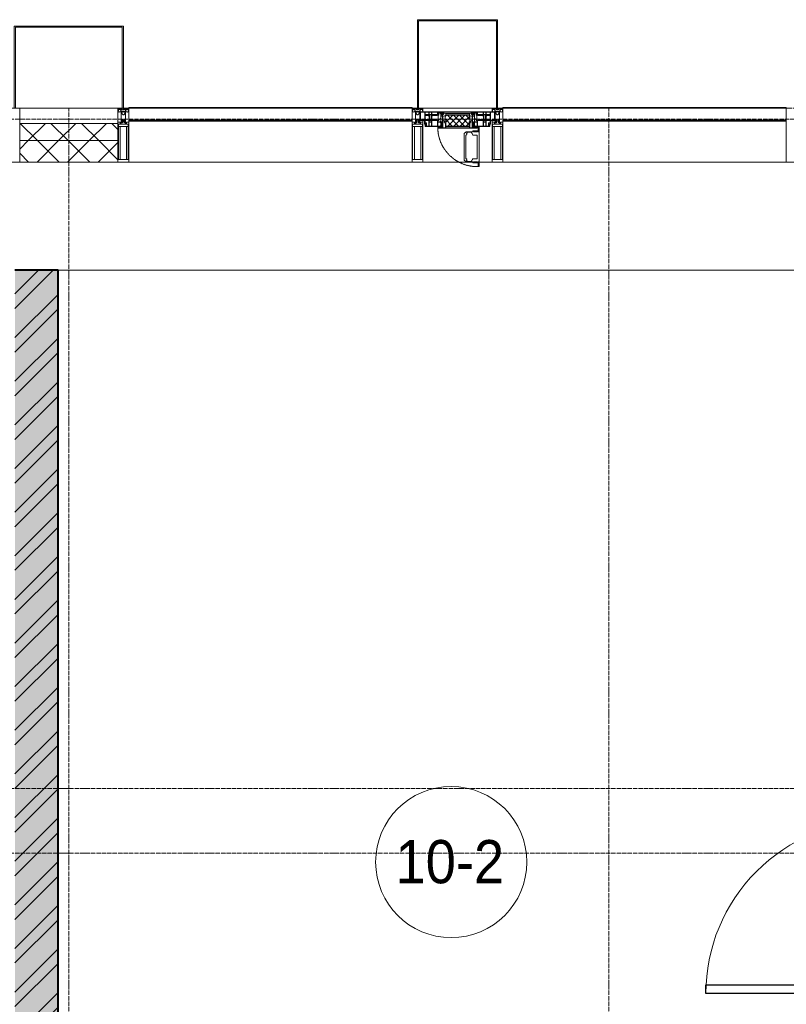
# Model space of a CAD drawing. Header units: millimetres. Extents: x 5617 to 183965, y 7718 to 172958.
# Tile 50 of 120: x 50497 to 54047, y 29000 to 33560. Entities that reach past the tile are written whole.
import ezdxf

# ---------------------------------------------------------------- set-up
doc = ezdxf.new("R2010")
doc.units = ezdxf.units.MM
for name, pattern in [('-D1-02х01', [3, 2, -1]), ('ADSK_Линия сетки', [25, 20, -2.5, 0, -2.5]), ('Линия сетки', [25, 20, -2.5, 0, -2.5])]:
    doc.linetypes.add(name, pattern=pattern)
for name, color, linetype, lineweight in [('Двери', 7, 'Continuous', 18), ('Импосты витража', 7, 'Continuous', 18), ('Колонны', 7, 'Continuous', 18), ('Марки помещений', 7, 'Continuous', 20), ('Окна', 7, 'Continuous', 18), ('Оси', 7, 'Continuous', 9), ('Панели витража', 7, 'Continuous', 18), ('Перекрытия', 7, 'Continuous', 18), ('Стены разрез', 7, 'Continuous', 40), ('Стены штриховка', 7, 'Continuous', 40), ('Элементы узлов', 7, 'Continuous', 18)]:
    doc.layers.add(name, color=color, linetype=linetype, lineweight=lineweight)
doc.styles.add('Arial_3', font='arial.ttf', dxfattribs={"width": 0.9, "height": 200})
pattern_1 = [(45, (0, 0), (-70.71068, 70.71068), []), (135, (0, 0), (-70.71068, -70.71068), [])]

# ---------------------------------------------------------------- blocks, each defined once
blk = doc.blocks.new('A_DOR_Door - Вн_3_Одинарная_900x2100-3312825-МКСС_К4_L05_18_600_')
at = {"layer": 'Двери', "color": 254, "lineweight": 30, "true_color": 0xcccccc}
for p, q in [((-400, 50), (-400, 850)), ((-400, 850), (-360, 850)), ((-400, 50), (-400, 850)), ((-360, 850), (-360, 50)), ((-430, 50), (-430, -20)), ((-400, 50), (-430, 50)), ((-360, 50), (-400, 50)), ((-400, -20), (-400, 50)), ((430, 50), (400, 50)), ((400, 50), (400, -20)), ((430, -20), (430, 50)), ((-430, -20), (-400, -20)), ((400, -20), (430, -20))]:
    blk.add_line(p, q, dxfattribs=at)
at = {"layer": 'Двери', "color": 254, "lineweight": 9, "true_color": 0xe5e5e5}
blk.add_arc((-400, 50), 800, 360, 90, dxfattribs=at)
blk = doc.blocks.new('135_SLK_K4_AR_rvt-1-МКСС_К4_L05_18_600_')
at = {"layer": 'Стены разрез', "lineweight": 9, "true_color": 0xcccccc}
h = blk.add_hatch(dxfattribs=at)
h.set_pattern_fill('FP_1', color=254, style=0, pattern_type=2)
h.set_pattern_definition([(50, (0, 0), (218.62117, -19.1268), [22.86, -251.46]), (355, (0, 0), (-42.29187, 229.2684), [18.288, -201.168]), (100.451, (18.22, -1.6), (176.33107, 210.13963), [19.428, -213.708]), (46.184, (0, 60.96), (325.29495, -50.45164), [34.29, -377.19]), (96.636, (27.1, 56.76), (284.883, 296.9127), [29.142, -320.562]), (351.184, (0, 60.96), (284.8858, 296.9107), [27.432, -301.752]), (21, (30.48, 45.72), (181.93753, -122.71832), [22.86, -251.46]), (326, (30.48, 45.72), (74.16223, 221.0262), [18.288, -201.168]), (71.451, (45.64, 35.5), (256.10035, 98.30526), [19.428, -213.708]), (37.5, (0, 0), (3.70639, 101.465895), [3.353, -195.377, 3.353, -200.863, -201.93]), (37.5, (0, 0), (3.70639, 101.465895), [-402.946, 3.353, -198.577]), (7.5, (0, 0), (80.18358, 120.21653), [3.353, -113.081, 3.353, -190.805, -76.962]), (7.5, (0, 0), (80.18358, 120.21653), [-310.591, 3.353, -73.609]), (327.5, (-67.97, 0), (162.708646, -6.87497), [3.353, -72.847, 3.353, -234.391, -315.468]), (327.5, (-67.97, 0), (162.708646, -6.87497), [-313.944, 3.353, -312.115]), (317.5, (-98.45, 0), (177.75468, 30.51183), [3.353, -95.707, 3.353, -154.534, -224.028]), (317.5, (-98.45, 0), (177.75468, 30.51183), [-256.946, 3.353, -220.675])])
h.paths.add_polyline_path([(100629.2, 25850), (100700, 25850), (100700, 32400), (100500, 32400), (100500, 25850)])
h = blk.add_hatch(dxfattribs=at)
h.set_pattern_fill('FP_2', color=254, style=0, pattern_type=2)
h.set_pattern_definition([(45, (0, 0), (-101.02788, 101.02788), []), (45, (67.35, 0), (-101.02788, 101.02788), [])])
h.paths.add_polyline_path([(100629.2, 25850), (100700, 25850), (100700, 32400), (100500, 32400), (100500, 25850)])
at = {"layer": 'Перекрытия', "color": 254, "true_color": 0xcccccc}
blk.add_line((104500, 32400), (100700, 32400), dxfattribs=at)
at = {"layer": 'Стены разрез', "color": 254, "true_color": 0xcccccc}
for p, q in [((100700, 32400), (100500, 32400)), ((100700, 25850), (100700, 32400))]:
    blk.add_line(p, q, dxfattribs=at)
at = {"layer": 'Двери', "color": 254, "lineweight": 18, "true_color": 0xcccccc, "rotation": 90}
blk.add_blockref('A_DOR_Door - Вн_3_Одинарная_900x2100-3312825-МКСС_К4_L05_18_600_', (104550, 29450), dxfattribs=at)
blk = doc.blocks.new('Rectangular Mullion - R_StandardFrame_50Wx250H-V63-МКСС_К4_L05_18_600_')
at = {"layer": 'Импосты витража', "color": 254, "lineweight": 5, "true_color": 0xcccccc}
for p, q in [((-25, 0), (-25, 250)), ((-25, 250), (25, 250)), ((25, 250), (25, 0)), ((0, 0), (-25, 0)), ((25, 0), (5, 0))]:
    blk.add_line(p, q, dxfattribs=at)
blk = doc.blocks.new('System Panel - A_PAN_Glass-7511681-МКСС_К4_L05_18_600_')
at = {"layer": 'Панели витража', "color": 254, "lineweight": 5, "true_color": 0xcccccc}
for p, q in [((656.25, 0), (-656.25, 0)), ((-656.25, 0), (-656.25, -55)), ((656.25, -55), (656.25, 0)), ((-656.25, -55), (656.25, -55))]:
    blk.add_line(p, q, dxfattribs=at)
blk = doc.blocks.new('A_PAN_Створка - 383мм-7512614-МКСС_К4_L05_18_600_')
at = {"layer": 'Панели витража', "lineweight": 5, "true_color": 0xcccccc}
h = blk.add_hatch(dxfattribs=at)
h.set_pattern_fill('FP_10', color=254, style=0, pattern_type=2)
h.set_pattern_definition([(45, (-102550, -33150), (-14.1421356, 14.1421356), []), (135, (-102550, -33150), (-14.1421356, -14.1421356), [])])
h.paths.add_polyline_path([(53.6, -82.7), (54.6, -81.8), (54.6, -63.4), (57.2, -60.8), (57.2, -36.4), (54.9, -34.1), (54.5, -31.8), (-54.5, -31.8), (-54.9, -34.1), (-57.2, -36.4), (-57.2, -60.8), (-54.6, -63.4), (-53.6, -82.7)])
at = {"layer": 'Окна', "color": 254, "lineweight": 5, "true_color": 0xcccccc}
for p, q in [((-67.9, -17), (-171, -17)), ((-171, -17), (-171, -57)), ((-171, -18.5), (-153.5, -18.5)), ((-153.5, -18.5), (-152, -20)), ((-152, -20), (-152, -73.5)), ((-150.5, -17), (-150.5, -29.4)), ((-132.4, -18.6), (-150.5, -18.6)), ((-150.5, -29.4), (-132.4, -29.4)), ((-150.5, -33.6), (-150.5, -68)), ((-136.3, -33.6), (-150.5, -33.6)), ((-137.2, -31), (-135.8, -35)), ((-132.5, -31), (-137.2, -31)), ((-132.1, -36.8), (-135.8, -35)), ((-132.5, -31.9), (-133.4, -33.7)), ((-133.4, -33.7), (-130.1, -35.3)), ((-132.5, -31.9), (-132.5, -31)), ((-132.4, -29.4), (-132.4, -18.6)), ((-132.1, -49), (-132.1, -36.8)), ((-131, -18.2), (-131, -29.5)), ((-120.8, -18.2), (-131, -18.2)), ((-131, -29.5), (-120.8, -29.5)), ((-131, -30.9), (-131, -33)), ((-120.8, -30.9), (-131, -30.9)), ((-129.4, -34.6), (-131, -33)), ((-130.1, -35.3), (-129.4, -34.6)), ((-130.1, -35.3), (-130.1, -50.4)), ((-122.4, -34.6), (-120.8, -33)), ((-121.7, -35.3), (-122.4, -34.6)), ((-118.4, -33.7), (-121.7, -35.3)), ((-121.7, -35.3), (-121.7, -50.4)), ((-120.8, -18.2), (-120.8, -29.5)), ((-120.8, -30.9), (-120.8, -33)), ((-119.7, -36.8), (-115.9, -35)), ((-119.7, -49), (-119.7, -36.8)), ((-119.3, -18.6), (-92.5, -18.6)), ((-119.3, -29.4), (-119.3, -18.6)), ((-92.5, -29.4), (-119.3, -29.4)), ((-119.3, -31), (-114.6, -31)), ((-119.3, -31.9), (-119.3, -31)), ((-119.3, -31.9), (-118.4, -33.7)), ((-114.6, -31), (-115.9, -35)), ((-94.1, -33.5), (-115.4, -33.5)), ((-89.9, -35.1), (-94.1, -33.5)), ((-92.5, -18.6), (-92.5, -29.4)), ((-90.8, -18.5), (-90.8, -29.4)), ((-87.3, -18.5), (-90.8, -18.5)), ((-90.8, -29.4), (-85.9, -29.4)), ((-89.9, -32.5), (-89.9, -35.1)), ((-85.9, -32.5), (-89.9, -32.5)), ((-89.9, -35.1), (-89.9, -50.9)), ((-87.3, -20.4), (-87.3, -18.5)), ((-87.3, -20.4), (-87.3, -21.9)), ((-84.8, -20.4), (-87.3, -20.4)), ((-87.3, -21.9), (-85.9, -21.9)), ((-85.9, -18.2), (-85.9, -20.4)), ((-75.9, -18.2), (-85.9, -18.2)), ((-85.9, -21.9), (-85.9, -29.4)), ((-85.9, -29.4), (-85.9, -32.5)), ((-83.4, -20.4), (-84.8, -20.4)), ((-70, -33.8), (-83.4, -20.4)), ((-78, -84), (-78, -23.5)), ((-78, -23.5), (-67.9, -23.5)), ((-78, -36.8), (-70, -36.8)), ((-78, -45.6), (-78, -36.8)), ((-75.9, -21.5), (-75.9, -18.2)), ((-75.9, -21.5), (-75.9, -23.5)), ((-74.9, -21.5), (-75.9, -21.5)), ((-75.9, -23.5), (-73, -23.5)), ((-74.9, -17.9), (-74.9, -21.5)), ((-68.9, -17.9), (-74.9, -17.9)), ((-67.2, -29.3), (-73, -23.5)), ((-61.4, -23.5), (-70, -32.1)), ((-70, -32.1), (-70, -62.5)), ((-70, -36.8), (-70, -33.8)), ((-68.9, -21.5), (-68.9, -17.9)), ((-67.9, -21.5), (-68.9, -21.5)), ((67.9, -17), (-67.9, -17)), ((-61.4, -23.5), (-67.9, -17)), ((-67.9, -17), (-67.9, -23.5)), ((-67.9, -17), (67.9, -17)), ((-67.9, -21.5), (-67.9, -23.5)), ((-67.9, -23.5), (-64.6, -26.8)), ((-67.9, -23.5), (-64.6, -26.8)), ((-64.6, -26.8), (-67.2, -29.3)), ((-64.6, -26.8), (-61.4, -23.5)), ((61.4, -23.5), (-61.4, -23.5)), ((67.9, -17), (61.4, -23.5)), ((70, -32.1), (61.4, -23.5)), ((61.4, -23.5), (64.6, -26.8)), ((67.9, -23.5), (64.6, -26.8)), ((64.6, -26.8), (67.9, -23.5)), ((64.6, -26.8), (67.2, -29.3)), ((67.2, -29.3), (73, -23.5)), ((67.9, -23.5), (67.9, -17)), ((171, -17), (67.9, -17)), ((67.9, -21.5), (67.9, -23.5)), ((67.9, -21.5), (68.9, -21.5)), ((67.9, -23.5), (78, -23.5)), ((68.9, -17.9), (74.9, -17.9)), ((68.9, -21.5), (68.9, -17.9)), ((70, -33.8), (83.4, -20.4)), ((70, -62.5), (70, -32.1)), ((70, -36.8), (70, -33.8)), ((78, -36.8), (70, -36.8)), ((75.9, -23.5), (73, -23.5)), ((74.9, -17.9), (74.9, -21.5)), ((74.9, -21.5), (75.9, -21.5)), ((75.9, -18.2), (85.9, -18.2)), ((75.9, -21.5), (75.9, -18.2)), ((75.9, -21.5), (75.9, -23.5)), ((78, -23.5), (78, -84)), ((78, -45.6), (78, -36.8)), ((83.4, -20.4), (84.8, -20.4)), ((84.8, -20.4), (87.3, -20.4)), ((85.9, -18.2), (85.9, -20.4)), ((85.9, -21.9), (85.9, -29.4)), ((87.3, -21.9), (85.9, -21.9)), ((85.9, -29.4), (85.9, -32.5)), ((90.8, -29.4), (85.9, -29.4)), ((85.9, -32.5), (89.9, -32.5)), ((87.3, -18.5), (90.8, -18.5)), ((87.3, -20.4), (87.3, -18.5)), ((87.3, -20.4), (87.3, -21.9)), ((89.9, -32.5), (89.9, -35.1)), ((89.9, -35.1), (94.1, -33.5)), ((89.9, -35.1), (89.9, -50.9)), ((90.8, -18.5), (90.8, -29.4)), ((92.5, -18.6), (92.5, -29.4)), ((119.3, -18.6), (92.5, -18.6)), ((92.5, -29.4), (119.3, -29.4)), ((94.1, -33.5), (115.4, -33.5)), ((114.6, -31), (115.9, -35)), ((119.3, -31), (114.6, -31)), ((119.7, -36.8), (115.9, -35)), ((119.3, -31.9), (118.4, -33.7)), ((118.4, -33.7), (121.7, -35.3)), ((119.3, -29.4), (119.3, -18.6)), ((119.3, -31.9), (119.3, -31)), ((119.7, -49), (119.7, -36.8)), ((120.8, -18.2), (120.8, -29.5)), ((120.8, -18.2), (131, -18.2)), ((131, -29.5), (120.8, -29.5)), ((120.8, -30.9), (120.8, -33)), ((120.8, -30.9), (131, -30.9)), ((122.4, -34.6), (120.8, -33)), ((121.7, -35.3), (122.4, -34.6)), ((121.7, -35.3), (121.7, -50.4)), ((129.4, -34.6), (131, -33)), ((130.1, -35.3), (129.4, -34.6)), ((133.4, -33.7), (130.1, -35.3)), ((130.1, -35.3), (130.1, -50.4)), ((131, -18.2), (131, -29.5)), ((131, -30.9), (131, -33)), ((132.1, -36.8), (135.8, -35)), ((132.1, -49), (132.1, -36.8)), ((132.4, -18.6), (150.5, -18.6)), ((132.4, -29.4), (132.4, -18.6)), ((150.5, -29.4), (132.4, -29.4)), ((132.5, -31), (137.2, -31)), ((132.5, -31.9), (132.5, -31)), ((132.5, -31.9), (133.4, -33.7)), ((137.2, -31), (135.8, -35)), ((136.3, -33.6), (150.5, -33.6)), ((150.5, -17), (150.5, -29.4)), ((150.5, -33.6), (150.5, -68)), ((153.5, -18.5), (152, -20)), ((152, -20), (152, -73.5)), ((171, -18.5), (153.5, -18.5)), ((171, -57), (171, -17)), ((-171, -55.5), (-152, -55.5)), ((-171, -57), (-156, -57)), ((-153, -60), (-153, -73.5)), ((-153, -73.5), (-150, -73.5)), ((-136.4, -52.4), (-150.5, -52.4)), ((-150.5, -56.6), (-132.4, -56.6)), ((-150.5, -68), (-143.5, -68)), ((-150.5, -69.5), (-150.5, -73.5)), ((-145, -69.5), (-150.5, -69.5)), ((-150, -73.5), (-150, -84)), ((-150, -84), (-78, -84)), ((-148.5, -81), (-148.5, -82.5)), ((-143.5, -81), (-148.5, -81)), ((-148.5, -82.5), (-132.4, -82.5)), ((-145, -69.5), (-145, -79.5)), ((-143.5, -68), (-143.5, -81)), ((-137.2, -54.8), (-135.8, -50.8)), ((-132.5, -54.8), (-137.2, -54.8)), ((-132.1, -49), (-135.8, -50.8)), ((-133.4, -52), (-130.1, -50.4)), ((-132.5, -53.8), (-133.4, -52)), ((-132.5, -53.8), (-132.5, -54.8)), ((-132.4, -56.6), (-132.4, -82.5)), ((-129.4, -51.1), (-131, -52.7)), ((-131, -55.1), (-131, -52.7)), ((-120.8, -55.1), (-131, -55.1)), ((-131, -56.5), (-131, -62.6)), ((-131, -56.5), (-120.8, -56.5)), ((-120.8, -62.6), (-131, -62.6)), ((-131, -64.6), (-120.8, -64.6)), ((-131, -82.5), (-131, -64.6)), ((-131, -82.5), (-120.8, -82.5)), ((-130.1, -50.4), (-129.4, -51.1)), ((-121.7, -50.4), (-122.4, -51.1)), ((-122.4, -51.1), (-120.8, -52.7)), ((-118.4, -52), (-121.7, -50.4)), ((-120.8, -55.1), (-120.8, -52.7)), ((-120.8, -56.5), (-120.8, -62.6)), ((-120.8, -82.5), (-120.8, -64.6)), ((-119.7, -49), (-115.9, -50.8)), ((-119.3, -53.8), (-118.4, -52)), ((-119.3, -53.8), (-119.3, -54.8)), ((-119.3, -54.8), (-114.6, -54.8)), ((-119.3, -56.6), (-119.3, -82.5)), ((-92.5, -56.6), (-119.3, -56.6)), ((-119.3, -82.5), (-92.5, -82.5)), ((-114.6, -54.8), (-115.9, -50.8)), ((-94.1, -52.5), (-115.3, -52.5)), ((-89.9, -50.9), (-94.1, -52.5)), ((-92.5, -56.6), (-92.5, -82.5)), ((-73.9, -87.5), (-91.5, -87.5)), ((-91.5, -87.5), (-91.5, -92)), ((-90.8, -56.6), (-85.9, -56.6)), ((-90.8, -62.7), (-90.8, -56.6)), ((-80.4, -62.7), (-90.8, -62.7)), ((-90.8, -64.6), (-90.8, -82.5)), ((-80.1, -64.6), (-90.8, -64.6)), ((-90.8, -82.5), (-79.5, -82.5)), ((-89.9, -52.2), (-89.9, -50.9)), ((-89.9, -52.2), (-88.6, -53.5)), ((-85.9, -53.5), (-88.6, -53.5)), ((-85.9, -53.5), (-78, -45.6)), ((-85.9, -56.6), (-85.9, -53.5)), ((-78, -84), (-85, -84)), ((-85, -84), (-85, -87.5)), ((-85, -87.5), (-78, -87.5)), ((-80.4, -61.1), (-80.4, -62.7)), ((-78, -61.1), (-80.4, -61.1)), ((-80.1, -66.1), (-80.1, -64.6)), ((-78, -66.1), (-80.1, -66.1)), ((-79.5, -80.6), (-78, -80.6)), ((-79.5, -82.5), (-79.5, -80.6)), ((-78, -66.1), (-78, -61.1)), ((-78, -87.5), (-78, -84)), ((-78, -84), (-73.9, -84)), ((-70, -62.5), (-73.9, -62.5)), ((-73.9, -62.5), (-73.9, -87.5)), ((73.9, -62.5), (70, -62.5)), ((73.9, -87.5), (73.9, -62.5)), ((73.9, -84), (78, -84)), ((91.5, -87.5), (73.9, -87.5)), ((85.9, -53.5), (78, -45.6)), ((78, -61.1), (80.4, -61.1)), ((78, -66.1), (78, -61.1)), ((78, -66.1), (80.1, -66.1)), ((79.5, -80.6), (78, -80.6)), ((78, -87.5), (78, -84)), ((78, -84), (85, -84)), ((78, -84), (150, -84)), ((85, -87.5), (78, -87.5)), ((79.5, -82.5), (79.5, -80.6)), ((90.8, -82.5), (79.5, -82.5)), ((80.1, -64.6), (90.8, -64.6)), ((80.1, -66.1), (80.1, -64.6)), ((80.4, -61.1), (80.4, -62.7)), ((80.4, -62.7), (90.8, -62.7)), ((85, -84), (85, -87.5)), ((85.9, -53.5), (88.6, -53.5)), ((85.9, -56.6), (85.9, -53.5)), ((90.8, -56.6), (85.9, -56.6)), ((89.9, -52.2), (88.6, -53.5)), ((89.9, -50.9), (94.1, -52.5)), ((89.9, -52.2), (89.9, -50.9)), ((90.8, -62.7), (90.8, -56.6)), ((90.8, -64.6), (90.8, -82.5)), ((91.5, -92), (91.5, -87.5)), ((92.5, -56.6), (119.3, -56.6)), ((92.5, -56.6), (92.5, -82.5)), ((119.3, -82.5), (92.5, -82.5)), ((94.1, -52.5), (115.3, -52.5)), ((114.6, -54.8), (115.9, -50.8)), ((119.3, -54.8), (114.6, -54.8)), ((119.7, -49), (115.9, -50.8)), ((118.4, -52), (121.7, -50.4)), ((119.3, -53.8), (118.4, -52)), ((119.3, -53.8), (119.3, -54.8)), ((119.3, -56.6), (119.3, -82.5)), ((122.4, -51.1), (120.8, -52.7)), ((120.8, -55.1), (120.8, -52.7)), ((120.8, -55.1), (131, -55.1)), ((120.8, -56.5), (120.8, -62.6)), ((131, -56.5), (120.8, -56.5)), ((120.8, -62.6), (131, -62.6)), ((120.8, -82.5), (120.8, -64.6)), ((131, -64.6), (120.8, -64.6)), ((131, -82.5), (120.8, -82.5)), ((121.7, -50.4), (122.4, -51.1)), ((130.1, -50.4), (129.4, -51.1)), ((129.4, -51.1), (131, -52.7)), ((133.4, -52), (130.1, -50.4)), ((131, -55.1), (131, -52.7)), ((131, -56.5), (131, -62.6)), ((131, -82.5), (131, -64.6)), ((132.1, -49), (135.8, -50.8)), ((150.5, -56.6), (132.4, -56.6)), ((132.4, -56.6), (132.4, -82.5)), ((148.5, -82.5), (132.4, -82.5)), ((132.5, -53.8), (133.4, -52)), ((132.5, -53.8), (132.5, -54.8)), ((132.5, -54.8), (137.2, -54.8)), ((137.2, -54.8), (135.8, -50.8)), ((136.4, -52.4), (150.5, -52.4)), ((143.5, -68), (143.5, -81)), ((150.5, -68), (143.5, -68)), ((143.5, -81), (148.5, -81)), ((145, -69.5), (150.5, -69.5)), ((145, -69.5), (145, -79.5)), ((148.5, -81), (148.5, -82.5)), ((150, -84), (150, -73.5)), ((150, -73.5), (153, -73.5)), ((150.5, -69.5), (150.5, -73.5)), ((171, -55.5), (152, -55.5)), ((153, -73.5), (153, -60)), ((156, -57), (171, -57)), ((-91.5, -92), (91.5, -92))]:
    blk.add_line(p, q, dxfattribs=at)
at = {"layer": 'Окна', "color": 7, "lineweight": 5, "true_color": 0xf4f4f4}
for p, q in [((95.1, -87.5), (95.1, -105.1)), ((99.6, -87.5), (95.1, -87.5)), ((99.6, -270.5), (99.6, -87.5)), ((39.7, -109), (31.1, -117.6)), ((31.1, -117.6), (31.1, -240.4)), ((41.4, -123.8), (39.1, -124.2)), ((39.1, -179), (39.1, -124.2)), ((70.1, -109), (39.7, -109)), ((41.4, -123.8), (43.5, -121.7)), ((45, -113.3), (42.3, -118.2)), ((42.3, -118.2), (43.5, -121.7)), ((45.9, -111.2), (45, -113.3)), ((63.3, -111.2), (45.9, -111.2)), ((64.1, -113), (63.3, -111.2)), ((64.1, -113), (66.7, -117)), ((66.7, -117), (68.6, -118.3)), ((68.6, -118.3), (68.6, -121.6)), ((68.6, -121.6), (71.1, -124.1)), ((70.1, -105.1), (70.1, -109)), ((95.1, -105.1), (70.1, -105.1)), ((71.1, -124.1), (89.5, -124.1)), ((74.1, -109.6), (74.1, -105.1)), ((89.1, -109.6), (74.1, -109.6)), ((89.1, -105.1), (89.1, -109.6)), ((89.5, -124.1), (90.6, -125.2)), ((90.6, -125.2), (90.6, -232.8)), ((93.1, -109.6), (93.1, -105.1)), ((97.9, -109.6), (93.1, -109.6)), ((97.9, -95.6), (95.1, -95.6)), ((97.9, -95.6), (97.9, -109.6)), ((39.1, -179), (39.1, -233.8)), ((39.7, -249), (31.1, -240.4)), ((41.4, -234.2), (39.1, -233.8)), ((70.1, -249), (39.7, -249)), ((41.4, -234.2), (43.5, -236.3)), ((42.3, -239.8), (43.5, -236.3)), ((45, -244.7), (42.3, -239.8)), ((45.9, -246.8), (45, -244.7)), ((63.3, -246.8), (45.9, -246.8)), ((64.1, -245), (63.3, -246.8)), ((64.1, -245), (66.7, -241)), ((66.7, -241), (68.6, -239.7)), ((68.6, -236.4), (71.1, -233.9)), ((68.6, -239.7), (68.6, -236.4)), ((70.1, -252.9), (70.1, -249)), ((95.1, -252.9), (70.1, -252.9)), ((71.1, -233.9), (89.5, -233.9)), ((74.1, -248.4), (74.1, -252.9)), ((89.1, -248.4), (74.1, -248.4)), ((89.1, -252.9), (89.1, -248.4)), ((89.5, -233.9), (90.6, -232.8)), ((93.1, -248.4), (93.1, -252.9)), ((97.9, -248.4), (93.1, -248.4)), ((95.1, -270.5), (95.1, -252.9)), ((97.9, -262.4), (95.1, -262.4)), ((99.6, -270.5), (95.1, -270.5)), ((97.9, -262.4), (97.9, -248.4))]:
    blk.add_line(p, q, dxfattribs=at)
at = {"layer": 'Окна', "color": 254, "lineweight": 5, "true_color": 0xcccccc}
for centre, start, end in [((-156, -60), 0, 90), ((156, -60), 90, 180)]:
    blk.add_arc(centre, 3, start, end, dxfattribs=at)
at = {"layer": 'Окна', "color": 254, "linetype": '-D1-02х01', "lineweight": 5, "true_color": 0xcccccc}
blk.add_arc((91.4, -87.5), 183, 181.4091, 271.1445, dxfattribs=at)
at = {"layer": 'Элементы узлов', "color": 254, "lineweight": 5, "true_color": 0xcccccc}
for p, q in [((-70, -32.1), (-61.4, -23.5)), ((-70, -62.5), (-70, -32.1)), ((-67.8, -38.3), (-65.7, -37.4)), ((-67.8, -55.7), (-67.8, -38.3)), ((-65.7, -37.4), (-60.8, -34.7)), ((61.4, -23.5), (-61.4, -23.5)), ((-60.8, -34.7), (-57.3, -35.9)), ((-55.2, -33.8), (-57.3, -35.9)), ((-54.9, -34.1), (-57.2, -36.4)), ((-57.2, -36.4), (-57.2, -60.8)), ((-55.2, -33.8), (-54.8, -31.5)), ((-54.9, -25.8), (-53.9, -24.8)), ((-54.9, -29.5), (-54.9, -25.8)), ((-53.9, -30.5), (-54.9, -29.5)), ((-54.5, -31.8), (-54.9, -34.1)), ((0, -31.5), (-54.8, -31.5)), ((54.5, -31.8), (-54.5, -31.8)), ((-53.9, -24.8), (53.9, -24.8)), ((53.9, -30.5), (-53.9, -30.5)), ((0, -31.5), (54.8, -31.5)), ((54.9, -25.8), (53.9, -24.8)), ((53.9, -30.5), (54.9, -29.5)), ((54.9, -34.1), (54.5, -31.8)), ((55.2, -33.8), (54.8, -31.5)), ((54.9, -29.5), (54.9, -25.8)), ((57.2, -36.4), (54.9, -34.1)), ((55.2, -33.8), (57.3, -35.9)), ((57.2, -60.8), (57.2, -36.4)), ((60.8, -34.7), (57.3, -35.9)), ((65.7, -37.4), (60.8, -34.7)), ((70, -32.1), (61.4, -23.5)), ((67.8, -38.3), (65.7, -37.4)), ((67.8, -55.7), (67.8, -38.3)), ((70, -62.5), (70, -32.1)), ((-91.5, -87.5), (-73.9, -87.5)), ((-91.5, -92), (-91.5, -87.5)), ((-83.4, -90.3), (-83.4, -87.5)), ((-83.4, -90.3), (-69.4, -90.3)), ((-73.9, -62.5), (-70, -62.5)), ((-73.9, -87.5), (-73.9, -62.5)), ((-69.4, -66.5), (-73.9, -66.5)), ((-73.9, -81.5), (-69.4, -81.5)), ((-69.4, -85.5), (-73.9, -85.5)), ((-69.4, -81.5), (-69.4, -66.5)), ((-69.4, -90.3), (-69.4, -85.5)), ((-61.7, -62.5), (-67.9, -62.5)), ((-67.9, -62.5), (-67.9, -89.3)), ((-67.9, -89.3), (-66.9, -90.3)), ((-66, -56.5), (-67.8, -55.7)), ((-66.9, -90.3), (-57.4, -90.3)), ((-66, -56.5), (-62, -59.1)), ((-62, -59.1), (-60.7, -61)), ((-61.7, -64.9), (-61.7, -62.5)), ((-60.1, -67.7), (-61.7, -64.9)), ((-60.7, -61), (-57.4, -61)), ((-56.4, -67.7), (-60.1, -67.7)), ((-57.4, -61), (-54.9, -63.5)), ((-57.4, -90.3), (-56.4, -89.4)), ((-57.2, -60.8), (-54.6, -63.4)), ((-56.4, -89.4), (-56.4, -67.7)), ((-54.9, -63.5), (-54.9, -81.9)), ((-54.9, -81.9), (-53.8, -83)), ((-54.9, -85.6), (-53.9, -84.6)), ((-54.9, -89.3), (-54.9, -85.6)), ((-53.9, -90.3), (-54.9, -89.3)), ((-54.6, -63.4), (-54.6, -81.8)), ((-54.6, -81.8), (-53.6, -82.7)), ((-53.9, -84.6), (53.9, -84.6)), ((53.9, -90.3), (-53.9, -90.3)), ((53.8, -83), (-53.8, -83)), ((-53.6, -82.7), (53.6, -82.7)), ((53.6, -82.7), (54.6, -81.8)), ((54.9, -81.9), (53.8, -83)), ((54.9, -85.6), (53.9, -84.6)), ((53.9, -90.3), (54.9, -89.3)), ((54.6, -63.4), (57.2, -60.8)), ((54.6, -81.8), (54.6, -63.4)), ((57.4, -61), (54.9, -63.5)), ((54.9, -63.5), (54.9, -81.9)), ((54.9, -89.3), (54.9, -85.6)), ((56.4, -67.7), (60.1, -67.7)), ((56.4, -89.4), (56.4, -67.7)), ((57.4, -90.3), (56.4, -89.4)), ((60.7, -61), (57.4, -61)), ((66.9, -90.3), (57.4, -90.3)), ((60.1, -67.7), (61.7, -64.9)), ((62, -59.1), (60.7, -61)), ((61.7, -62.5), (67.9, -62.5)), ((61.7, -64.9), (61.7, -62.5)), ((66, -56.5), (62, -59.1)), ((66, -56.5), (67.8, -55.7)), ((67.9, -89.3), (66.9, -90.3)), ((67.9, -62.5), (67.9, -89.3)), ((69.4, -66.5), (73.9, -66.5)), ((69.4, -81.5), (69.4, -66.5)), ((73.9, -81.5), (69.4, -81.5)), ((69.4, -85.5), (73.9, -85.5)), ((69.4, -90.3), (69.4, -85.5)), ((83.4, -90.3), (69.4, -90.3)), ((73.9, -62.5), (70, -62.5)), ((73.9, -87.5), (73.9, -62.5)), ((91.5, -87.5), (73.9, -87.5)), ((83.4, -90.3), (83.4, -87.5)), ((91.5, -92), (91.5, -87.5)), ((-91.5, -92), (91.5, -92))]:
    blk.add_line(p, q, dxfattribs=at)
blk = doc.blocks.new('Rectangular Mullion - R_InvisibleFrame_50Wx250H-7197024-МКСС_К4_L05_18_600_')
at = {"layer": 'Импосты витража', "color": 254, "lineweight": 5, "true_color": 0xcccccc}
for p, q in [((134740, 33090), (133427.5, 33090)), ((134740, 32900), (133427.5, 32900))]:
    blk.add_line(p, q, dxfattribs=at)
blk = doc.blocks.new('Rectangular Mullion - R_StandardFrame_50Wx250H-7197025-МКСС_К4_L05_18_600_')
at = {"layer": 'Импосты витража', "color": 254, "lineweight": 5, "true_color": 0xcccccc}
for p, q in [((102620.1, 32900), (102390, 32900)), ((102710, 32900), (102649.6, 32900))]:
    blk.add_line(p, q, dxfattribs=at)
blk = doc.blocks.new('Rectangular Mullion - 50Wx250H-2623690-МКСС_К4_L05_18_600_')
at = {"layer": 'Элементы узлов', "color": 254, "lineweight": 5, "true_color": 0xcccccc}
for p, q in [((-25, 65.2), (-25, 250)), ((-25, 250), (0, 250)), ((-23, 237.3), (0, 237.3)), ((-23, 237.3), (-23, 73.6)), ((-14.9, 84), (-14.9, 237.3)), ((25, 250), (0, 250)), ((23, 237.3), (0, 237.3)), ((14.9, 84), (14.9, 237.3)), ((23, 237.3), (23, 73.6)), ((25, 65.2), (25, 250)), ((-14, 65.2), (-25, 65.2)), ((0, 84), (-23, 84)), ((-0.5, 73.6), (-23, 73.6)), ((-14, 71.3), (-14, 65.2)), ((-10, 71.3), (-14, 71.3)), ((-10, 53), (-10, 71.3)), ((-8.7, 53), (-10, 53)), ((-10, 53), (-10, 17)), ((-8.7, 53), (-7, 54.7)), ((-7, 65.2), (-5.9, 67.3)), ((-7, 65.2), (-7, 54.7)), ((-4.1, 67.3), (-5.9, 67.3)), ((-4.1, 67.3), (-2.9, 65.1)), ((-2.9, 65.1), (-2.9, 54.6)), ((-1.3, 53), (-2.9, 54.6)), ((0, 53), (-1.3, 53)), ((0, 84), (23, 84)), ((0, 53), (1.3, 53)), ((0.5, 73.6), (23, 73.6)), ((1.3, 53), (2.9, 54.6)), ((4.1, 67.3), (2.9, 65.1)), ((2.9, 65.1), (2.9, 54.6)), ((4.1, 67.3), (5.9, 67.3)), ((7, 65.2), (5.9, 67.3)), ((7, 65.2), (7, 54.7)), ((8.7, 53), (7, 54.7)), ((8.7, 53), (10, 53)), ((10, 71.3), (14, 71.3)), ((10, 53), (10, 71.3)), ((10, 53), (10, 17)), ((14, 71.3), (14, 65.2)), ((14, 65.2), (25, 65.2)), ((-23.8, 14.6), (-25, 14.2)), ((-25, 0), (-25, 14.2)), ((-22.3, 17), (-23.8, 17)), ((-23.8, 17), (-23.8, 14.6)), ((-22.5, 10.6), (-23.8, 14.6)), ((-22.5, 10.6), (-23.7, 9.9)), ((-23.7, 1.3), (-23.7, 9.9)), ((-23.7, 1.3), (-11.8, 1.3)), ((-23.2, 10.2), (-22.5, 8)), ((-22.5, 8), (-22.5, 4.5)), ((-21.3, 4.5), (-22.5, 4.5)), ((-22.3, 17), (-22.3, 16)), ((-22.3, 16), (-21.3, 16)), ((-19, 17.6), (-21.3, 16)), ((-21.3, 4.5), (-21.3, 6.5)), ((-21.3, 6.5), (-14.2, 6.5)), ((-18.4, 16.6), (-19, 17.6)), ((-7.4, 16.6), (-18.4, 16.6)), ((-14.2, 6.5), (-14.2, 4.5)), ((-13.2, 4.5), (-14.2, 4.5)), ((-13.2, 4.5), (-12.2, 7.2)), ((-12.7, 7.6), (-11.3, 11.4)), ((-12.7, 7.6), (-11.8, 6.9)), ((-12.2, 9), (-12.2, 14.8)), ((-12.2, 14.8), (0, 14.8)), ((-11.8, 1.3), (-11.8, 6.9)), ((-10.5, 11.2), (-11.3, 11.4)), ((-10.5, 1.5), (-10.5, 11.2)), ((-4.8, 1.5), (-10.5, 1.5)), ((-10, 17), (-7.5, 17)), ((-8.5, 23), (-1.5, 30)), ((-8.5, 18.5), (-8.5, 23)), ((-7.5, 18.5), (-8.5, 18.5)), ((-7.5, 17), (-7.5, 18.5)), ((-7.4, 18), (-7.4, 16.6)), ((-2.6, 18), (-7.4, 18)), ((0, 8), (-4.8, 8)), ((-4.8, 1.5), (-4.8, 8)), ((-2.6, 18), (-2.6, 16.8)), ((-2.6, 16.8), (0, 16.8)), ((-1.5, 30), (0, 30)), ((1.5, 30), (0, 30)), ((2.6, 16.8), (0, 16.8)), ((0, 14.8), (0, 16.8)), ((0, 14.8), (0, 16.8)), ((12.2, 14.8), (0, 14.8)), ((0, 0), (0, 8)), ((0, 8), (4.8, 8)), ((0, 0), (0, 8)), ((8.5, 23), (1.5, 30)), ((2.6, 18), (2.6, 16.8)), ((2.6, 18), (7.4, 18)), ((4.8, 1.5), (4.8, 8)), ((4.8, 1.5), (10.5, 1.5)), ((7.4, 18), (7.4, 16.6)), ((7.4, 16.6), (18.4, 16.6)), ((7.5, 18.5), (8.5, 18.5)), ((7.5, 17), (7.5, 18.5)), ((10, 17), (7.5, 17)), ((8.5, 18.5), (8.5, 23)), ((10.5, 11.2), (11.3, 11.4)), ((10.5, 1.5), (10.5, 11.2)), ((12.7, 7.6), (11.3, 11.4)), ((12.7, 7.6), (11.8, 6.9)), ((11.8, 1.3), (11.8, 6.9)), ((23.7, 1.3), (11.8, 1.3)), ((12.2, 9), (12.2, 14.8)), ((13.2, 4.5), (12.2, 7.2)), ((13.2, 4.5), (14.2, 4.5)), ((21.3, 6.5), (14.2, 6.5)), ((14.2, 6.5), (14.2, 4.5)), ((18.4, 16.6), (19, 17.6)), ((19, 17.6), (21.3, 16)), ((22.3, 16), (21.3, 16)), ((21.3, 4.5), (21.3, 6.5)), ((21.3, 4.5), (22.5, 4.5)), ((22.3, 17), (22.3, 16)), ((22.3, 17), (23.8, 17)), ((22.5, 10.6), (23.8, 14.6)), ((22.5, 10.6), (23.7, 9.9)), ((23.2, 10.2), (22.5, 8)), ((22.5, 8), (22.5, 4.5)), ((23.7, 1.3), (23.7, 9.9)), ((23.8, 17), (23.8, 14.6)), ((23.8, 14.6), (25, 14.2)), ((25, 0), (25, 14.2)), ((-25, 0), (0, 0)), ((25, 0), (0, 0))]:
    blk.add_line(p, q, dxfattribs=at)
for centre, start, end in [((-0.5, 73.1), 360, 90), ((0.5, 73.1), 90, 180)]:
    blk.add_arc(centre, 0.5, start, end, dxfattribs=at)
blk = doc.blocks.new('Rectangular Mullion - R_StandardFrame_50Wx250H-V62-МКСС_К4_L05_18_600_')
at = {"layer": 'Импосты витража', "color": 254, "lineweight": 5, "true_color": 0xcccccc}
for p, q in [((-25, 0), (-25, 250)), ((-25, 250), (25, 250)), ((25, 250), (25, 0)), ((-5, 0), (-25, 0)), ((25, 0), (0, 0))]:
    blk.add_line(p, q, dxfattribs=at)
blk = doc.blocks.new('Rectangular Mullion - R_StandardFrame_50Wx250H-V66-МКСС_К4_L05_18_600_')
at = {"layer": 'Импосты витража', "color": 254, "lineweight": 5, "true_color": 0xcccccc}
for p, q in [((-25, 0), (-25, 250)), ((-25, 250), (25, 250)), ((25, 250), (25, 57)), ((0, 0), (-25, 0)), ((25, 0), (5, 0)), ((25, 17), (25, 0))]:
    blk.add_line(p, q, dxfattribs=at)
blk = doc.blocks.new('Rectangular Mullion - R_StandardFrame_50Wx250H-V67-МКСС_К4_L05_18_600_')
at = {"layer": 'Импосты витража', "color": 254, "lineweight": 5, "true_color": 0xcccccc}
for p, q in [((-25, 57), (-25, 250)), ((-25, 250), (25, 250)), ((25, 250), (25, 0)), ((-25, 0), (-25, 17)), ((-5, 0), (-25, 0)), ((25, 0), (0, 0))]:
    blk.add_line(p, q, dxfattribs=at)
blk = doc.blocks.new('A_SLK_PAN_Type1 - Прямой тип панели-6538016-МКСС_К4_L05_18_600_')
at = {"layer": 'Колонны', "color": 254, "lineweight": 5, "true_color": 0xcccccc}
for p, q in [((-247.5, 0), (-252.5, 0)), ((-252.5, 0), (-252.5, -380)), ((-247.5, -375), (-247.5, 0)), ((227.5, 0), (-227.5, 0)), ((247.5, 0), (247.5, -375)), ((252.5, 0), (247.5, 0)), ((252.5, -380), (252.5, 0)), ((-252.5, -380), (252.5, -380)), ((247.5, -375), (-247.5, -375))]:
    blk.add_line(p, q, dxfattribs=at)
blk = doc.blocks.new('A_SLK_PAN_Type1 - Прямой тип панели Ф-1_1-7500291-МКСС_К4_L05_18_600_')
at = {"layer": 'Колонны', "color": 254, "lineweight": 5, "true_color": 0xcccccc}
for p, q in [((-180, 0), (-185, 0)), ((-185, 0), (-185, -410)), ((-180, -405), (-180, 0)), ((160, 0), (-160, 0)), ((180, 0), (180, -405)), ((185, 0), (180, 0)), ((185, -410), (185, 0)), ((-185, -410), (185, -410)), ((180, -405), (-180, -405))]:
    blk.add_line(p, q, dxfattribs=at)
blk = doc.blocks.new('A_PAN_VentilationGrill - Горизонтальные_Стекло-V82-МКСС_К4_L05_18_600_')
at = {"layer": 'Панели витража', "lineweight": 5, "true_color": 0xcccccc}
h = blk.add_hatch(dxfattribs=at)
h.set_pattern_fill('FP_20', color=254, style=0, pattern_type=2)
h.set_pattern_definition([(45, (-101683.75, -33150), (-106.06602, 106.06602), [])])
h.paths.add_polyline_path([(656.2, -60), (656.2, -55), (-656.2, -55), (-656.2, -60), (267.7, -60)])
h.paths.add_polyline_path([(-656.2, 0), (656.2, 0), (656.2, 3), (-656.2, 3)])
at = {"layer": 'Панели витража', "color": 254, "lineweight": 5, "true_color": 0xcccccc}
for p, q in [((-656.2, 3), (656.2, 3)), ((-656.2, 0), (-656.2, 3)), ((656.2, 3), (656.2, 0))]:
    blk.add_line(p, q, dxfattribs=at)
blk = doc.blocks.new('A_PAN_VentilationGrill - Горизонтальные_Стекло-V83-МКСС_К4_L05_18_600_')
at = {"layer": 'Панели витража', "lineweight": 5, "true_color": 0xcccccc}
h = blk.add_hatch(dxfattribs=at)
h.set_pattern_fill('FP_21', color=254, style=0, pattern_type=2)
h.set_pattern_definition([(45, (-103416.25, -33150), (-106.06602, 106.06602), [])])
h.paths.add_polyline_path([(656.2, -60), (656.2, -55), (-656.2, -55), (-656.2, -60), (298.1, -60)])
h.paths.add_polyline_path([(-656.2, 0), (656.2, 0), (656.2, 3), (-656.2, 3)])
at = {"layer": 'Панели витража', "color": 254, "lineweight": 5, "true_color": 0xcccccc}
for p, q in [((-656.2, 3), (656.2, 3)), ((-656.2, 0), (-656.2, 3)), ((656.2, 3), (656.2, 0))]:
    blk.add_line(p, q, dxfattribs=at)
blk = doc.blocks.new('135_SLK_K4_AR_FCD_rvt-1-МКСС_К4_L05_18_600_')
at = {"layer": 'Стены разрез', "lineweight": 5, "true_color": 0xcccccc}
h = blk.add_hatch(dxfattribs=at)
h.set_pattern_fill('FP_4', color=254, style=0, pattern_type=2)
h.set_pattern_definition(pattern_1)
h.paths.add_polyline_path([(100977.5, 33000), (100977.5, 33080), (100522.5, 33080), (100522.5, 33000), (100629.2, 33000)])
h = blk.add_hatch(dxfattribs=at)
h.set_pattern_fill('FP_4', color=254, style=0, pattern_type=2)
h.set_pattern_definition(pattern_1)
h.paths.add_polyline_path([(100977.5, 32900), (100977.5, 33000), (100522.5, 33000), (100522.5, 32900), (100629.2, 32900)])
at = {"layer": 'Стены разрез', "color": 254, "lineweight": 9, "true_color": 0xcccccc}
for p, q in [((100977.5, 33080), (100522.5, 33080)), ((100522.5, 33080), (100522.5, 32900)), ((100977.5, 32900), (100977.5, 33080)), ((100522.5, 32900), (100977.5, 32900))]:
    blk.add_line(p, q, dxfattribs=at)
at = {"layer": 'Стены штриховка', "color": 254, "lineweight": 9, "true_color": 0xcccccc}
blk.add_line((100977.5, 33000), (100522.5, 33000), dxfattribs=at)
at = {"layer": 'Импосты витража', "color": 254, "lineweight": 5, "true_color": 0xcccccc, "extrusion": (0, 0, -1), "rotation": 180}
for name, p in [('Rectangular Mullion - R_StandardFrame_50Wx250H-V63-МКСС_К4_L05_18_600_', (-100497.5, 33150)), ('Rectangular Mullion - 50Wx250H-2623690-МКСС_К4_L05_18_600_', (-101002.5, 33150)), ('Rectangular Mullion - R_StandardFrame_50Wx250H-V62-МКСС_К4_L05_18_600_', (-101002.5, 33150)), ('Rectangular Mullion - 50Wx250H-2623690-МКСС_К4_L05_18_600_', (-102365, 33150)), ('Rectangular Mullion - R_StandardFrame_50Wx250H-V66-МКСС_К4_L05_18_600_', (-102365, 33150)), ('Rectangular Mullion - 50Wx250H-2623690-МКСС_К4_L05_18_600_', (-102735, 33150)), ('Rectangular Mullion - R_StandardFrame_50Wx250H-V67-МКСС_К4_L05_18_600_', (-102735, 33150)), ('Rectangular Mullion - R_StandardFrame_50Wx250H-V63-МКСС_К4_L05_18_600_', (-104097.5, 33150))]:
    blk.add_blockref(name, p, dxfattribs=at)
at = {"layer": 'Импосты витража', "color": 254, "lineweight": 5, "true_color": 0xcccccc}
for name, p in [('Rectangular Mullion - R_InvisibleFrame_50Wx250H-7197024-МКСС_К4_L05_18_600_', (-32400, 0)), ('Rectangular Mullion - R_InvisibleFrame_50Wx250H-7197024-МКСС_К4_L05_18_600_', (-30667.5, 0)), ('Rectangular Mullion - R_StandardFrame_50Wx250H-7197025-МКСС_К4_L05_18_600_', (0, 0))]:
    blk.add_blockref(name, p, dxfattribs=at)
at = {"layer": 'Колонны', "color": 254, "lineweight": 5, "true_color": 0xcccccc, "rotation": 180}
for name, p in [('A_SLK_PAN_Type1 - Прямой тип панели-6538016-МКСС_К4_L05_18_600_', (100750, 33150)), ('A_SLK_PAN_Type1 - Прямой тип панели Ф-1_1-7500291-МКСС_К4_L05_18_600_', (102550, 33150))]:
    blk.add_blockref(name, p, dxfattribs=at)
at = {"layer": 'Панели витража', "color": 254, "lineweight": 5, "true_color": 0xcccccc}
for name, p in [('A_PAN_VentilationGrill - Горизонтальные_Стекло-V82-МКСС_К4_L05_18_600_', (101683.8, 33150)), ('System Panel - A_PAN_Glass-7511681-МКСС_К4_L05_18_600_', (101683.8, 33150)), ('A_PAN_VentilationGrill - Горизонтальные_Стекло-V83-МКСС_К4_L05_18_600_', (103416.3, 33150)), ('System Panel - A_PAN_Glass-7511681-МКСС_К4_L05_18_600_', (103416.3, 33150)), ('A_PAN_Створка - 383мм-7512614-МКСС_К4_L05_18_600_', (102550, 33150))]:
    blk.add_blockref(name, p, dxfattribs=at)
blk = doc.blocks.new('050_Марка_Помещение - Номер-620969-МКСС_К4_L05_18_600_')
at = {"layer": 'Марки помещений'}
blk.add_circle((0, 0), 3.5, dxfattribs=at)

msp = doc.modelspace()

# ---------------------------------------------------------------- linework, layer by layer
at = {"layer": 'Оси', "linetype": 'Линия сетки'}
for p, q in [((50724.8, 12025.7), (50724.8, 33150)), ((53224.8, 12025.7), (53224.8, 33150))]:
    msp.add_line(p, q, dxfattribs=at)
at = {"layer": 'Оси', "linetype": 'ADSK_Линия сетки'}
for p, q in [((86966.3, 33100), (26901, 33100)), ((86966.3, 30000), (28171, 30000)), ((86966.3, 29700), (26901, 29700))]:
    msp.add_line(p, q, dxfattribs=at)

# ---------------------------------------------------------------- block references
at = {"lineweight": 5}
for name in ['135_SLK_K4_AR_FCD_rvt-1-МКСС_К4_L05_18_600_', '135_SLK_K4_AR_rvt-1-МКСС_К4_L05_18_600_']:
    msp.add_blockref(name, (-50025.2, 0), dxfattribs=at)
at = {"layer": 'Марки помещений', "xscale": 99.99999999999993, "yscale": 99.99999999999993, "zscale": 99.99999999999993}
msp.add_blockref('050_Марка_Помещение - Номер-620969-МКСС_К4_L05_18_600_', (52495.6, 29659), dxfattribs=at)

# ---------------------------------------------------------------- texts
at = {"layer": 'Марки помещений', "lineweight": 9, "insert": (52237.5, 29760.8), "char_height": 200, "width": 620.506, "attachment_point": 1, "style": 'Arial_3'}
msp.add_mtext('10-2', dxfattribs=at)

doc.saveas('drawing.dxf')
